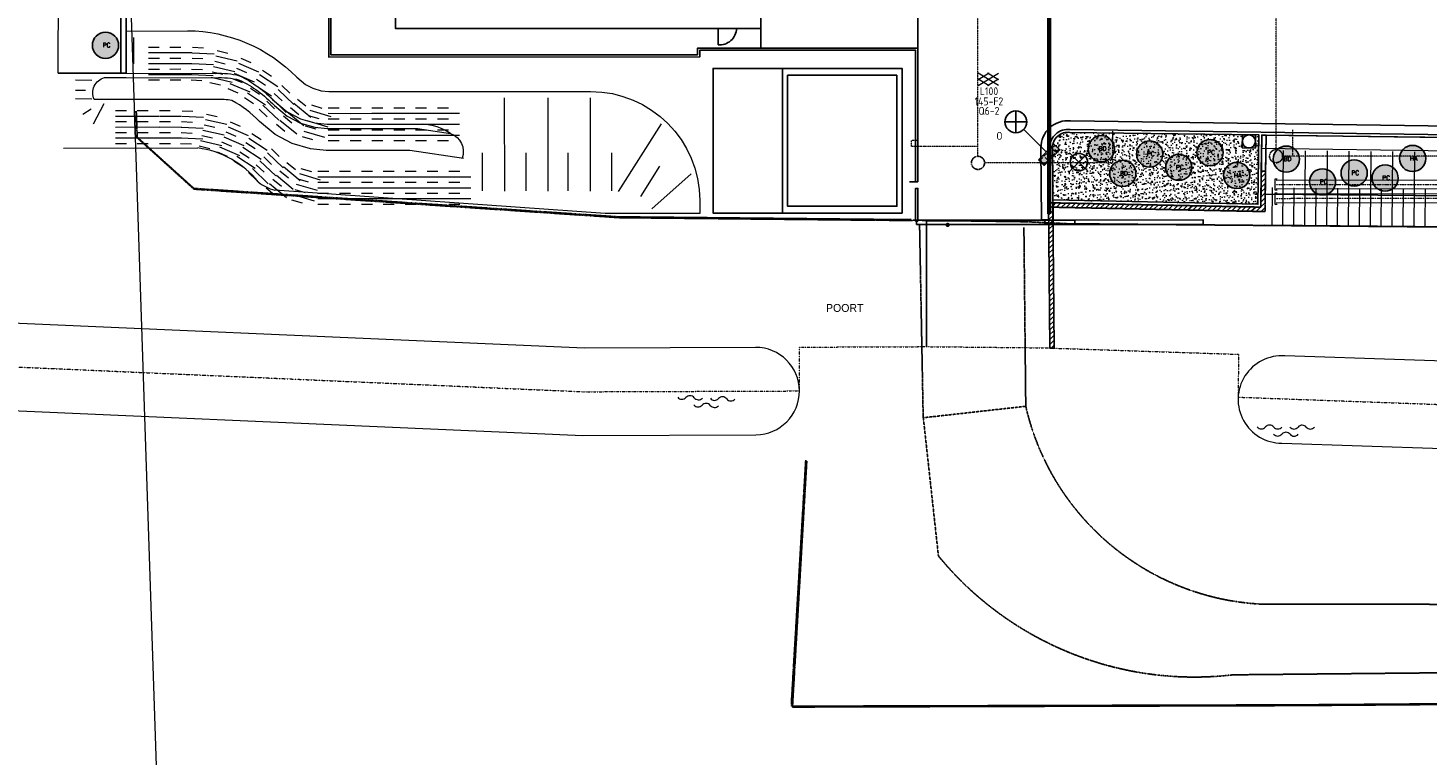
# Model space of a CAD drawing. Header units: metres. Extents: x -270273 to 328371, y -146885 to 591473.
# Tile 2 of 256: x -186035 to -121995, y -79316 to -46039. Entities that reach past the tile are written whole.
import ezdxf
from ezdxf.enums import TextEntityAlignment as Align
from ezdxf.lldxf.tags import DXFTag

# ---------------------------------------------------------------- set-up
doc = ezdxf.new("R2010")
doc.units = ezdxf.units.M
for name, pattern in [('DASHED', [19.05, 12.7, -6.35]), ('GRENS', [1, 0.5, -0.25, 0, -0.25]), ('RI-AWZI_PROCESLEIDING', [18.45, 6, -1.8, 1.75, -1.8, 1.75, -1.8, 1.75, -1.8]), ('RI-AWZI_TERREINRIOLERING', [19.8, 6, -1.8, 2.4, -1.8, 1.8, -1.8, 2.4, -1.8]), ('STIPPELFIJN', [0.375, 0.25, -0.125])]:
    doc.linetypes.add(name, pattern=pattern)
doc.layers.get('0').update_dxf_attribs({"color": 151})
for name, color, linetype, lineweight in [('B-CO-BC-BETONVORM-G', 50, 'Continuous', 18), ('B-XX-IE-TERREINAFSCHEIDING_KUNSTMATIG_POORT-T25', 7, 'Continuous', 35), ('B-XX-KG-KADASTRAAL-G', 2, 'GRENS', 18), ('B-XX-RI-AWZI_PROCESLEIDING-G', 30, 'RI-AWZI_PROCESLEIDING', 18), ('B-XX-RI-AWZI_TERREINRIOLERING-G', 211, 'RI-AWZI_TERREINRIOLERING', 18), ('B-XX-VH-BETONPLAAT-V', 253, 'Continuous', 18), ('B-XX-VH-TALUDARCERING-GV', 150, 'Continuous', 18), ('B-XX-VH-VERHARDING-V', 253, 'Continuous', 18), ('B-XX-WH-WATER-G', 150, 'Continuous', 18)]:
    doc.layers.add(name, color=color, linetype=linetype, lineweight=lineweight)
for name, color, linetype in [('B-ME-IE-VERLICHTING-G', 253, 'Continuous'), ('B-ME-RI-PUT-G', 253, 'Continuous'), ('B-XX-GR-SIERPLANTEN-G', 210, 'Continuous'), ('B-XX-IE-TERREINAFSCHEIDING_KUNSTMATIG_POORT-G', 2, 'Continuous'), ('B-XX-OG-BEBOUWING-G', 1, 'Continuous'), ('B-XX-VH-KANTVERHARDING-G', 253, 'Continuous'), ('B-XX-VH-KANTVERHARDING-GN', 60, 'STIPPELFIJN'), ('B-XX-VH-MOLGOOT-V', 60, 'Continuous')]:
    doc.layers.add(name, color=color, linetype=linetype)
doc.layers.add('B-XX-KL-ELEKTRA-G_HDSR', color=190, linetype='HDSR_Elektra', transparency=0.5)
doc.styles.add('100 ROMANS 2 MM KONINGSSTAL', font='romans.shx', dxfattribs={"height": 0.2})
doc.styles.add('BURO-018', font='Isocp.shx', dxfattribs={"height": 360})
doc.styles.get("Standard").update_dxf_attribs({"font": 'iv-font.shx'})
doc.styles.add('TAUW-ISOCP', font='tcb_isocp.shx')
tags = doc.linetypes.add('HDSR_Elektra', pattern='A,25,-2,["E",Standard,S=1.5,R=0,X=0,Y=-0.75],-4', length=31).pattern_tags.tags
tags[6] = DXFTag(74, 10)
pattern_1 = [(44.2269, (-138342.1, -50290.31), (-110.7284, 113.7576), [])]

# ---------------------------------------------------------------- blocks, each defined once
blk = doc.blocks.new('talud2')
at = {"layer": 'B-XX-VH-TALUDARCERING-GV'}
for points in [[(0, 0), (0, 3.4)], [(0.5, 0), (0.5, 1.7)]]:
    blk.add_lwpolyline(points, dxfattribs=at)
blk = doc.blocks.new('ASFALT')
at = {"layer": 'B-XX-VH-VERHARDING-V', "color": 251}
for p, q in [((0.042, 0.28), (-0.467, -0.025)), ((-0.467, 0.025), (0.042, -0.28)), ((0.467, -0.025), (-0.042, 0.28)), ((-0.042, -0.28), (0.467, 0.025))]:
    blk.add_line(p, q, dxfattribs=at)
for points in [[(0.467, -0.28), (-0.467, 0.28)], [(-0.467, -0.28), (0.467, 0.28)]]:
    blk.add_lwpolyline(points, dxfattribs=at)
blk = doc.blocks.new('TALUD', base_point=(80, 5))
for p, q in [((80, 5.75), (80.5, 5.75)), ((80, 5.5), (81, 5.5)), ((80, 5.25), (80.5, 5.25)), ((80, 5), (81, 5)), ((80, 4.75), (80.5, 4.75)), ((80, 4.5), (81, 4.5)), ((80, 4.25), (80.5, 4.25))]:
    blk.add_line(p, q)
blk = doc.blocks.new('E00525')
at = {"linetype": 'ByBlock'}
h = blk.add_hatch(dxfattribs=at)
h.set_pattern_fill('ANGLE', color=0, scale=0.184386, style=0)
h.set_pattern_definition([(360, (-37.6733, -34.0193), (6e-17, 1.287937), [0.93668, -0.351256]), (90, (-37.6733, -34.0193), (-1.287937, 1e-16), [0.93668, -0.351256])])
edge = h.paths.add_edge_path()
edge.add_line((-2.52, 2.86), (2.52, 2.86))
edge.add_line((2.52, 2.86), (2.52, 1))
edge.add_line((2.52, 1), (-2.52, 1))
edge.add_line((-2.52, 1), (-2.52, 2.86))
h = blk.add_hatch(color=0, dxfattribs=at)
edge = h.paths.add_edge_path()
edge.add_line((-2.52, 2.86), (2.52, 2.86))
edge.add_line((2.52, 2.86), (2.52, 1))
edge.add_line((2.52, 1), (-2.52, 1))
edge.add_line((-2.52, 1), (-2.52, 2.86))
at = {"color": 0, "linetype": 'ByBlock'}
for p, q in [((-1.77, 14.39), (1.77, 10.85)), ((1.77, 14.39), (-1.77, 10.85)), ((0, 10.1), (0, 2.86))]:
    blk.add_line(p, q, dxfattribs=at)
blk.add_lwpolyline([(-2.52, 2.86), (2.52, 2.86), (2.52, 1), (-2.52, 1)], close=True, dxfattribs=at)
blk.add_circle((0, 12.62), 2.5, dxfattribs=at)
at = {"color": 0, "linetype": 'ByBlock', "style": 'BURO-018'}
for tag, p in [('E_GKAST', (0, 20.62)), ('E_GROEP', (0, 17.62)), ('E_SGROEP', (4.5, 17.62)), ('E_ARMCODE', (0, 12.62)), ('E_SLET', (4.5, 11.62))]:
    blk.add_attdef(tag, text='', height=1.8, dxfattribs=at).set_placement(p, align=Align.MIDDLE)
blk = doc.blocks.new('WATER3')
for centre, start, end in [((-0.322, 1.122), 309.74464, 50.25536), ((-0.01, 0.747), 129.74464, 230.25536), ((-0.322, 0.372), 309.74464, 50.25536), ((0.315, 0.006), 129.74464, 230.25536), ((0.004, 0.381), 309.74464, 50.25536), ((-0.01, -0.743), 129.74464, 230.25536), ((-0.322, -0.368), 309.74464, 50.25536), ((0.004, -0.369), 309.74464, 50.25536), ((-0.322, -1.118), 309.74464, 50.25536)]:
    blk.add_arc(centre, 0.244, start, end)
blk = doc.blocks.new('prunus hoog')
at = {"layer": 'B-XX-GR-SIERPLANTEN-G'}
h = blk.add_hatch(color=116, dxfattribs=at)
edge = h.paths.add_edge_path()
edge.add_arc((0.129, 0.093), 0.6, -97.46988, 262.53012)
at = {"layer": 'B-XX-GR-SIERPLANTEN-G', "color": 116}
blk.add_circle((0.129, 0.093), 0.6, dxfattribs=at)
at = {"layer": 'B-XX-GR-SIERPLANTEN-G', "color": 7, "insert": (-0.003, 0.202), "char_height": 0.2, "attachment_point": 1, "style": '100 ROMANS 2 MM KONINGSSTAL'}
blk.add_mtext_dynamic_manual_height_columns('PC', width=1.24572, gutter_width=1, heights=[0], dxfattribs=at)
blk = doc.blocks.new('buddleja')
at = {"layer": 'B-XX-GR-SIERPLANTEN-G'}
h = blk.add_hatch(color=150, dxfattribs=at)
edge = h.paths.add_edge_path()
edge.add_arc((0, 0), 0.6, 0, 360)
at = {"layer": 'B-XX-GR-SIERPLANTEN-G', "color": 150}
blk.add_circle((0, 0), 0.6, dxfattribs=at)
at = {"layer": 'B-XX-GR-SIERPLANTEN-G', "color": 7, "insert": (-0.132, 0.109), "char_height": 0.2, "attachment_point": 1, "style": '100 ROMANS 2 MM KONINGSSTAL'}
blk.add_mtext_dynamic_manual_height_columns('BD', width=1.24572, gutter_width=1, heights=[0], dxfattribs=at)
blk = doc.blocks.new('hydrangea')
at = {"layer": 'B-XX-GR-SIERPLANTEN-G'}
h = blk.add_hatch(color=254, dxfattribs=at)
edge = h.paths.add_edge_path()
edge.add_arc((0, 0), 0.6, -97.46988, 262.53012)
at = {"layer": 'B-XX-GR-SIERPLANTEN-G', "color": 7}
blk.add_circle((0, 0), 0.6, dxfattribs=at)
at = {"layer": 'B-XX-GR-SIERPLANTEN-G', "color": 7, "insert": (-0.132, 0.109), "char_height": 0.2, "attachment_point": 1, "style": '100 ROMANS 2 MM KONINGSSTAL'}
blk.add_mtext_dynamic_manual_height_columns('HA', width=1.24572, gutter_width=1, heights=[0], dxfattribs=at)

msp = doc.modelspace()

# ---------------------------------------------------------------- hatches: boundary and pattern name
at = {"layer": 'B-XX-VH-KANTVERHARDING-GN'}
h = msp.add_hatch(dxfattribs=at)
h.set_pattern_fill('ANSI31', color=256, scale=50, angle=-97.457491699, style=0)
h.set_pattern_definition(pattern_1)
h.paths.add_polyline_path([(-139147.6986, -54242.1794), (-129448.8854, -54443.0731), (-129423.8983, -52591.3222), (-129623.8801, -52588.6237), (-129646.1491, -54238.9443), (-139149.2072, -54042.1053)])
h = msp.add_hatch(dxfattribs=at)
h.set_pattern_fill('ANSI31', color=256, scale=50, angle=-97.457491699, style=0)
h.set_pattern_definition(pattern_1)
h.paths.add_polyline_path([(-139150.1453, -54042.0859), (-139349.2332, -54039.3994), (-139299.5277, -60688.2615), (-139099.0454, -60694.9335)])
at = {"layer": 'B-XX-VH-VERHARDING-V'}
h = msp.add_hatch(dxfattribs=at)
h.set_pattern_fill('AR-CONC', color=256, scale=2.5, angle=-97.457491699, style=0)
h.set_pattern_definition([(50.0124, (-169787.06, -20063.82), (455.4703, -39.7493), [47.625, -523.875]), (355.0124, (-169787.06, -20063.82), (-88.2103, 477.6226), [38.1, -419.1]), (100.4634, (-169749.1, -20067.14), (367.2616, 437.871), [40.475, -445.225]), (46.1966, (-169787.1, -19936.8), (677.7203, -104.9593), [71.4375, -785.8125]), (96.648, (-169730.6, -19945.6), (593.377, 618.692), [60.7125, -667.8375]), (351.1964, (-169787.1, -19936.8), (593.378, 618.691), [57.15, -628.65]), (21.0124, (-169723.58, -19968.56), (379.0925, -255.5819), [47.625, -523.875]), (326.0124, (-169723.6, -19968.56), (154.4055, 460.5033), [38.1, -419.1]), (71.4638, (-169692, -19989.86), (533.497, 204.9225), [40.475, -445.225]), (37.5124, (-169787.06, -20063.82), (7.6758, 211.38926), [0, -414.02, 0, -425.45, 0, -420.6875]), (7.5124, (-169787.06, -20063.82), (166.995, 250.4875), [0, -242.57, 0, -404.495, 0, -160.3375]), (327.5124, (-169928.66, -20063.86), (338.9796, -14.2486), [0, -158.75, 0, -495.3, 0, -657.225]), (317.5124, (-169992.16, -20063.87), (370.3092, 63.6463), [0, -206.375, 0, -328.93, 0, -466.725])])
edge = h.paths.add_edge_path()
edge.add_line((-139168.2089, -51521.953), (-139147.4532, -53912.1137))
edge.add_line((-139147.4532, -53912.1137), (-129774.3705, -54106.2605))
edge.add_line((-129774.3705, -54106.2605), (-129731.5992, -50936.5491))
edge.add_line((-129731.5992, -50936.5491), (-129881.5856, -50934.5252))
edge.add_line((-129881.5856, -50934.5252), (-129889.6811, -51534.4706))
edge.add_line((-129889.6811, -51534.4706), (-130489.6265, -51526.3751))
edge.add_line((-130489.6265, -51526.3751), (-130481.531, -50926.4297))
edge.add_line((-130481.531, -50926.4297), (-138376.3377, -50819.8992))
edge.add_arc((-138468.6092, -51513.4394), 699.6515, 82.421630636, 180.69720874)

# ---------------------------------------------------------------- linework, layer by layer
at = {"layer": 'B-CO-BC-BETONVORM-G', "ltscale": 0.005}
for p, q in [((-128893.9977, -52951.7024), (-128993.9977, -52951.7424)), ((-128993.9977, -52951.7424), (-128993.7976, -53451.7424)), ((-128893.8572, -53601.5286), (-128993.8572, -53601.5687)), ((-128993.8572, -53601.5687), (-128993.6571, -54101.5686)), ((-128993.7976, -53451.7424), (-128893.7976, -53451.7023)), ((-128993.6571, -54101.5686), (-128893.6571, -54101.5286))]:
    msp.add_line(p, q, dxfattribs=at)
at = {"layer": 'B-CO-BC-BETONVORM-G'}
for points in [[(-128943.9409, -53001.727), (-81640.085, -52987.0109)], [(-128943.8544, -53401.727), (-81639.9606, -53387.0109)]]:
    msp.add_lwpolyline(points, dxfattribs=at)
for points in [[(-75048.9131, -53634.9444), (-128943.8004, -53651.5532, -0.1989116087)], [(-75048.8266, -54034.9444), (-128943.7139, -54051.5532, -0.1989116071)]]:
    msp.add_lwpolyline(points, format="xyb", dxfattribs=at)
at = {"layer": 'B-ME-IE-VERLICHTING-G'}
msp.add_lwpolyline([(-137539.8476, -51755.1617), (-138388.1855, -52603.0652), (-137964.0166, -52179.1135), (-138387.9683, -51754.9445), (-137540.0648, -52603.2825)], dxfattribs=at)
msp.add_circle((-137964.0166, -52179.1135), 399.808, dxfattribs=at)
at = {"layer": 'B-ME-RI-PUT-G'}
msp.add_lwpolyline([(-130489.6265, -51526.3751), (-129889.6811, -51534.4706), (-129881.5856, -50934.5252), (-130481.531, -50926.4297)], close=True, dxfattribs=at)
msp.add_circle((-130185.606, -51230.4501), 300, dxfattribs=at)
at = {"layer": 'B-XX-IE-TERREINAFSCHEIDING_KUNSTMATIG_POORT-G'}
for points in [[(-145387.284, -54835.6367), (-145389.9041, -55029.5102), (-138142.5982, -55027.9437), (-138142.6414, -54827.9437), (-145389.9473, -54829.5102)], [(-139523.432, -54834.3693), (-139526.052, -55028.2428), (-132278.7461, -55026.6763), (-132278.7893, -54826.6763), (-139526.0953, -54828.2428)]]:
    msp.add_lwpolyline(points, dxfattribs=at)
at = {"layer": 'B-XX-IE-TERREINAFSCHEIDING_KUNSTMATIG_POORT-G', "flags": 128}
msp.add_lwpolyline([(-142780.7352, -54675.2734, 0, 144, 0), (-142492.7352, -54675.2112, 0, 0, 0), (-140933.1794, -54674.8741, 0, 0, 0)], format="xyseb", dxfattribs=at)
at = {"layer": 'B-XX-IE-TERREINAFSCHEIDING_KUNSTMATIG_POORT-T25', "flags": 128}
msp.add_lwpolyline([(-143969.3349, -55051.9063, 0, 0, 0), (-143948.8754, -54954.0216, 0, 76.52, 0), (-143950.4344, -54961.4804, 76.52, 141.44, 0), (-143954.8659, -54982.6822, 141.44, 184.76, 0), (-143961.5071, -55014.4556, 184.76, 200, 0), (-143969.3349, -55051.9063, 200, 184.76, 0), (-143977.1627, -55089.3569, 184.76, 141.44, 0), (-143983.8039, -55121.1303, 141.44, 76.52, 0), (-143988.2355, -55142.3321, 76.52, 0, 0), (-143989.7945, -55149.7909, 0, 0, 0), (-143969.3349, -55051.9063, 0, 0, 0), (-144763.6084, -58851.9485, 0, 0, 0), (-147459.6248, -58852.5312, 0, 0, 0)], format="xyseb", dxfattribs=at)
at = {"layer": 'B-XX-KG-KADASTRAAL-G', "ltscale": 0.8}
msp.add_lwpolyline([(782.1343, 66615.5713), (-50800.4104, 70098.7003), (-187973.8805, 66884.3653), (-193014.1739, 42936.1037), (-194700.0152, 24928.9413), (-194702.7623, -12127.5489), (-194643.0153, -17176.8892), (-194645.629, -52432.3555), (-194746.6358, -61197.0966), (-160621.1617, -62688.6486), (-150747.9274, -62652.5481), (-150748.3737, -60647.8535), (-144930.2857, -60623.7319), (-139629.1935, -60677.2902), (-130664.2301, -60975.6439), (-130677.9589, -62936.8406), (-117630.3939, -63410.5168), (-97699.8172, -63411.9943), (-65070.684, -62169.5525), (-39535.1686, -60816.5709), (-36927.9394, -59433.2375), (-29491.709, -59105.4353), (-29491.709, -59105.4353), (-24451.4364, -59058.9641)], dxfattribs=at)
at = {"layer": 'B-XX-KL-ELEKTRA-G_HDSR', "linetype": 'DASHED', "const_width": 200}
msp.add_lwpolyline([(-139327.9342, -54550.0524), (-139333.5037, -28782.8397), (-135515.3151, -28788.3715)], dxfattribs=at)
at = {"layer": 'B-XX-OG-BEBOUWING-G'}
msp.add_line((-154471.4596, -46812.8941), (-154471.6211, -46065.6299), dxfattribs=at)
msp.add_lwpolyline([(-169787.0596, -20063.8244), (-153607.0599, -20060.3272), (-153603.4114, -36940.3268), (-152513.4114, -36940.0912), (-152511.4408, -46057.091), (-169221.4398, -46063.7028), (-169222.795, -39793.7029), (-170761.561, -39794.0355), (-170765.0515, -29354.036), (-169775.0516, -29353.8221), (-169787.0596, -20063.8244)], dxfattribs=at)
msp.add_lwpolyline([(-169787.0596, -20063.8244), (-153607.0599, -20060.3272), (-153603.4114, -36940.3268), (-152513.4114, -36940.0912), (-152511.4408, -46057.091), (-169221.4398, -46063.7028), (-169222.795, -39793.7029), (-170761.561, -39794.0355), (-170765.0515, -29354.036), (-169775.0516, -29353.8221), (-169787.0596, -20063.8244)], dxfattribs=at)
msp.add_lwpolyline([(-151524.1012, -47889.033), (-146054.0035, -47889.4385), (-146054.4946, -54513.6565), (-151524.5923, -54513.251)], close=True, dxfattribs=at)
at = {"layer": 'B-XX-OG-BEBOUWING-G', "flags": 128}
msp.add_lwpolyline([(-146289.9464, -48200.8044), (-146288.6495, -54200.8043), (-151288.6494, -54201.885), (-151289.9463, -48201.8852)], close=True, dxfattribs=at)
at = {"layer": 'B-XX-OG-BEBOUWING-G'}
msp.add_arc((-154409.7066, -46031.8013), 783.53, 265.479453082, 358.276221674, dxfattribs=at)
at = {"layer": 'B-XX-RI-AWZI_PROCESLEIDING-G'}
msp.add_lwpolyline([(-128943.8976, -53201.727), (-81640.0228, -53187.0109), (-78766.7029, -53186.117)], dxfattribs=at)
msp.add_lwpolyline([(-75048.8698, -53834.9444), (-128943.7572, -53851.5532, -0.1989116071)], format="xyb", dxfattribs=at)
at = {"layer": 'B-XX-RI-AWZI_TERREINRIOLERING-G'}
for points in [[(-142580.6949, -51912.6803), (-142587.7862, -18905.9699)], [(-104294.0149, -45307.8041), (-104293.0221, -49900.965), (-106292.5898, -51901.3972), (-128644.1776, -51906.2284)], [(-136430.9565, -50707.3372), (-136430.6314, -52211.351), (-142280.63, -52212.6155)], [(-128194.4371, -50705.557), (-128194.1776, -51906.1312)], [(-142580.6949, -51912.6803), (-142580.7961, -51444.4899)]]:
    msp.add_lwpolyline(points, dxfattribs=at)
at = {"layer": 'B-XX-RI-AWZI_TERREINRIOLERING-G', "flags": 128}
for points in [[(-128944.2425, -51606.3355), (-128950.4035, -23102.3876), (-130163.6077, -21002.1049), (-130164.0399, -19002.1049)], [(-145380.8513, -51195.0951), (-145630.8512, -51195.1492), (-145630.7972, -51445.1492), (-142580.7973, -51444.4899)]]:
    msp.add_lwpolyline(points, dxfattribs=at)
at = {"layer": 'B-XX-RI-AWZI_TERREINRIOLERING-G', "lineweight": -3}
for centre in [(-128944.1776, -51906.3355), (-142580.63, -52212.6803)]:
    msp.add_circle(centre, 300, dxfattribs=at)
at = {"layer": 'B-XX-VH-BETONPLAAT-V'}
msp.add_line((-179383.2662, -102536.2684), (-183305.3269, 13585.6406), dxfattribs=at)
at = {"layer": 'B-XX-VH-KANTVERHARDING-G'}
msp.add_line((-181791.6162, -48112.8882), (-184660.682, -48113.5084), dxfattribs=at)
for points in [[(-145336.1856, -27599.5389), (-145332.0019, -46955.1905)], [(-145330.6789, -53076.4168), (-145332.0019, -46955.1905), (-155405.7826, -46960.7166), (-155405.7178, -47260.6499), (-172176.2317, -47273.9857), (-172236.6723, -29894.0924), (-177253.27, -29911.5382)], [(-145430.6789, -53076.4384), (-145431.9803, -47055.2391), (-155305.761, -47060.668), (-155305.6962, -47360.6283), (-172275.8842, -47374.0738), (-172336.324, -29994.4395), (-177252.9222, -30011.5376)], [(-152511.4408, -46057.091), (-152511.2459, -46958.6822)], [(-129601.6111, -50938.3031), (-129646.1491, -54238.9443), (-139150.1453, -54042.0859)], [(-129731.5992, -50936.5491), (-129731.5992, -50936.5491), (-129774.3705, -54106.2605), (-139147.4532, -53912.1137), (-139147.4532, -53912.1137)], [(-145430.6789, -53076.4384), (-145709.7726, -53076.4988)], [(-145330.6789, -53076.4168), (-145430.6789, -53076.4384)], [(-139150.1453, -54042.0859), (-139349.2332, -54039.3994), (-139299.5277, -60688.2615), (-139099.0454, -60694.9335), (-139150.1453, -54042.0859)], [(-144930.2892, -54879.2603), (-139673.3088, -54826.3812)], [(-144930.2857, -60623.7319), (-144930.2892, -54879.2595)], [(-139673.3088, -54826.3812), (-139343.3774, -54822.7003)]]:
    msp.add_lwpolyline(points, dxfattribs=at)
for points in [[(-139279.2241, -54040.3441), (-139298.203, -51523.2212, -0.4541330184), (-138367.1851, -50690.0108), (-120897.4509, -50925.743), (-104940.6155, -51141.0605), (-104933.7865, -45877.6457, -0.4204769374), (-98640.3798, -38541.4167), (-88323.9423, -38640.2291), (-81744.6637, -38619.9863), (-81712.5701, -33775.7321), (-89741.3672, -33775.7497), (-97448.7638, -33775.7666)], [(-129601.6111, -50938.3031), (-120899.205, -51055.7312), (-104810.7864, -51272.8242), (-104803.7791, -45872.0414, -0.4205144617), (-98636.7063, -38671.4579), (-88324.3649, -38770.231), (-81615.5195, -38749.5896), (-81581.7059, -33645.7318), (-89741.3674, -33645.7497), (-97443.8675, -33645.7666)], [(-139143.3012, -54825.4001), (-139168.2089, -51521.953, -0.4571792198), (-138376.3377, -50819.8992), (-129731.5992, -50936.5491)]]:
    msp.add_lwpolyline(points, format="xyb", dxfattribs=at)
for points in [[(-181792.3742, -44606.1279), (-181542.3742, -44606.0739), (-181541.6162, -48112.8342), (-181791.6162, -48112.8882)], [(-151524.5923, -54513.251), (-154698.6932, -54513.937), (-154700.1247, -47891.3073), (-151526.0237, -47890.6213)], [(-130481.5874, -50926.4289), (-130481.5865, -50930.5419), (-130181.5865, -50930.4771)], [(-129401.6293, -50941.0016), (-129601.6111, -50938.3031), (-129623.8801, -52588.6237), (-129423.8983, -52591.3222)], [(-145330.6749, -54880.3926), (-145330.6782, -53384.1101), (-145430.6782, -53384.1103), (-145430.6749, -54880.6755)]]:
    msp.add_lwpolyline(points, close=True, dxfattribs=at)
msp.add_lwpolyline([(-129401.6293, -50941.0016), (-129438.0892, -53642.9894), (-113970.6869, -53783.5581), (-106236.9858, -53853.8424), (-102362.1167, -53889.0574), (-100435.3863, -53906.5676), (-98508.854, -53945.8882), (-98508.9675, -52445.8882), (-98509.6106, -50445.6783, -0.3392458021), (-103389.7011, -46276.3263), (-103372.3425, -51267.8219), (-104810.7864, -51272.8242)], format="xyb", close=True, dxfattribs=at)
at = {"layer": 'B-XX-VH-KANTVERHARDING-GN'}
for points in [[(-181165.2147, -49830.1957), (-181123.1361, -50994.1144), (-178446.3253, -53416.3667)], [(-181083.1198, -49834.3252), (-181039.7628, -51033.6044), (-178446.6246, -53380.1411)], [(-140356.968, -54907.7624), (-138467.0163, -54998.3242), (-98439.949, -55345.9754), (-78966.7129, -54966.7942), (-49899.8734, -53717.8587), (-29617.4446, -52718.0673)], [(-178446.6246, -53380.1411), (-159060.1996, -54680.0211), (-147363.1105, -54797.3192), (-145640.7982, -54808.1341)], [(-178446.3253, -53416.3667), (-158977.9207, -54721.7435), (-147280.8316, -54839.0415), (-145558.5194, -54849.8565)], [(-145554.4302, -54837.5234), (-140356.968, -54907.7624)], [(-145251.4672, -55086.9874), (-145086.3941, -63879.1453), (-140394.2337, -63354.2307), (-140479.2902, -55170.3108)], [(-145078.9497, -63890.2899), (-144389.1137, -70206.7127)], [(-151118.2933, -76948.9813), (-150459.5633, -65826.8804), (-151116.623, -77081.3904), (-128073.7714, -77019.503), (-109958.2803, -76886.1418), (-84504.7248, -76646.8026), (-61126.2063, -76450.4323), (-44121.7042, -76263.3507), (-39838.5856, -76399.1069), (8388.871, -75260.9508), (50308.0568, -74249.1146), (66581.4292, -73934), (66681.5156, -79158.6659)], [(-151066.8926, -76988.8648), (-150410.5855, -65866.6206), (-151065.1934, -77121.2735), (-128022.3559, -77054.3663), (-109906.8942, -76917.0586), (-84453.3915, -76672.1745), (-61074.9163, -76470.7112), (-44070.4554, -76279.9252), (-39787.3073, -76414.7484), (8439.9002, -75266.086), (50358.8646, -74245.1179), (66632.1679, -73926.4581), (66733.3926, -79151.1021)], [(-129521.0357, -72415.1922), (-109535.4617, -72425.5817), (-84661.5122, -71866.4192), (-61361.3528, -71537.8744), (-41247.9598, -70448.4204)], [(-130920.9975, -75645.606), (-109725.8794, -75437.7834), (-84518.3166, -75026.8477), (-60965.5251, -74641.2159), (-41169.6684, -74752.5556)]]:
    msp.add_lwpolyline(points, dxfattribs=at)
msp.add_lwpolyline([(-139147.6986, -54242.1794), (-129448.8854, -54443.0731), (-129423.8983, -52591.3222), (-129623.8801, -52588.6237), (-129646.1491, -54238.9443), (-139149.2072, -54042.1053)], close=True, dxfattribs=at)
for centre, radius, start, end in [((-129011.3088, -60749.0913), 11677.2313, 192.890920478, 267.498165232), ((-132682.0009, -60611.581), 15136.8108, 219.337995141, 276.680870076)]:
    msp.add_arc(centre, radius, start, end, dxfattribs=at)
at = {"layer": 'B-XX-VH-MOLGOOT-V'}
msp.add_lwpolyline([(-139673.2861, -54829.3962), (-139698.1859, -51527.0039, -0.4480398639), (-138342.1018, -50290.3129), (-120892.0539, -50525.7794), (-105340.0898, -50735.6337), (-105333.8088, -45894.5495, -0.4203679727), (-98651.3928, -38141.2929), (-88322.6421, -38240.2232), (-82142.0305, -38221.207), (-82115.2289, -34175.7329), (-89742.0963, -34175.7497), (-118163.8441, -34072.0642), (-118163.845, -33665.5057)], format="xyb", dxfattribs=at)
at = {"layer": 'B-XX-VH-TALUDARCERING-GV'}
for p, q in [((-181210.8121, -46480.4311), (-181210.5533, -47677.5185)), ((-184408.8214, -51533.5605), (-178268.203, -51532.2332))]:
    msp.add_line(p, q, dxfattribs=at)
for points in [[(-181542.0345, -46177.577), (-178738.447, -46164.8518, -0.2000141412), (-173740.5464, -48293.0127), (-173342.4883, -48622.1231), (-173005.5991, -48798.7224), (-172632.0374, -48908.6445), (-172275.3954, -48945.074), (-171402.1273, -48945.684), (-160305.2694, -48943.4725, -0.4142085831), (-155304.2736, -53942.3917), (-155304.1467, -54529.1935)], [(-166117.9248, -52007.2712), (-168573.9699, -51642.3124), (-171403.8308, -51642.8762), (-172403.5747, -51642.1779), (-173115.977, -51569.4088), (-173947.8484, -51324.6271), (-174734.3089, -50912.36), (-175447.4358, -50322.7538, 0.0875113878), (-176709.9639, -49365.2745, 0.0771931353), (-177421.995, -49317.9915), (-181543.5065, -49310.0251), (-182542.7434, -49310.2411), (-183011.1762, -49310.3423, -0.4584191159), (-182540.8105, -48310.2429), (-181541.5736, -48310.027), (-177460.9342, -48317.9144, -0.0835194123), (-176362.6952, -48420.9895, -0.0898973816), (-174761.6195, -49592.2508), (-174177.5636, -50075.1424), (-173570.9316, -50393.1423), (-172922.3841, -50583.9802), (-172352.286, -50642.2134), (-171403.1323, -50642.8764), (-168223.1561, -50642.2428), (-166709.6372, -50867.1458, -0.411818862), (-166173.1192, -51999.0695)], [(-181541.6162, -48112.8342), (-177460.9769, -48120.7216, -0.0835194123), (-176362.7378, -48223.7968, -0.0898973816), (-174761.6621, -49395.058), (-174177.6062, -49877.9496), (-173570.9743, -50195.9495), (-172922.4267, -50386.7874), (-172352.3286, -50445.0207), (-171403.175, -50445.6836), (-167989.7005, -50445.0035)]]:
    msp.add_lwpolyline(points, format="xyb", dxfattribs=at)
for points in [[(-129609.705, -51538.1331), (-120907.3005, -51655.6765), (-104814.7695, -51872.8251), (-102772.215, -51872.3836), (-102773.0824, -47859.4637)], [(-183112.7952, -48436.8385), (-183861.7553, -48426.4192)], [(-183406.1733, -48897.5458), (-183861.6532, -48898.9529)], [(-183112.6097, -49294.9848), (-183861.5698, -49284.5655)], [(-164247.1468, -49243.3776), (-164246.2255, -53505.7779)], [(-162254.9926, -49242.947), (-162254.0713, -53505.3473)], [(-160325.0938, -49242.5299), (-160324.1725, -53504.9302)], [(-183147.2531, -49760.6841), (-183534.4801, -50000.5156)], [(-183039.9453, -50430.9949), (-182546.0135, -49490.9019)], [(-157075.7391, -50428.7065), (-159037.703, -53529.5151)], [(-129456.967, -55041.9901), (-129456.967, -55041.9901), (-98508.5563, -55323.251), (-98509.6106, -50445.6783)], [(-165258.2451, -51748.1455), (-165257.8685, -53490.4407)], [(-163266.0909, -51747.7149), (-163265.7143, -53490.0101)], [(-161336.192, -51747.2978), (-161335.8154, -53489.593)], [(-159344.0378, -51746.8672), (-159343.6612, -53489.1624)], [(-157143.8782, -52370.2064), (-158023.0275, -53759.668)], [(-155705.0922, -52714.9532), (-157500.2877, -54319.9109)], [(-155304.1467, -54529.1935), (-159638.0673, -54530.1302), (-174747.928, -53456.2396)], [(-129129.9309, -55045.1729), (-129114.4818, -53345.2431)]]:
    msp.add_lwpolyline(points, dxfattribs=at)
for centre, radius, start, end in [((-168097.0271, -52922.2913), 2479.6116, 55.977457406, 87.519256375), ((-178799.7231, -55718.437), 4219.8123, 38.558095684, 82.76390376), ((-174329.6166, -51649.2537), 1854.7729, 230.878033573, 256.965812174)]:
    msp.add_arc(centre, radius, start, end, dxfattribs=at)
at = {"layer": 'B-XX-VH-VERHARDING-V'}
msp.add_lwpolyline([(-184660.682, -48113.5084), (-184507.876, -8911.8904), (-181800.0888, -8914.5963), (-181792.3742, -44606.1279), (-181791.6162, -48112.8882), (-184660.682, -48113.5084)], dxfattribs=at)
at = {"layer": 'B-XX-WH-WATER-G'}
for points in [[(-152748.3221, -60656.1452), (-160581.6091, -60688.4679), (-192724.4512, -59283.5725), (-192700.0221, 24835.451), (-191033.5277, 42635.9612), (-186539.7572, 63987.4942, 1), (-190454.004, 64811.3099), (-194994.8201, 43236.2463), (-196699.9678, 25022.8632), (-196725.0071, -61197.4611, 0.4015613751), (-194812.3396, -63196.1343), (-160660.7144, -64688.8294), (-152739.6176, -64656.0666, 0.9999827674), (-152756.162, -60656.1008)], [(-128679.2118, -65043.9197), (-117663.1584, -65410.5336), (-97508.9886, -65406.1774), (-81297.5277, -64788.8825), (-64979.7188, -64167.5381), (-39117.6321, -62797.2534, 1), (-39329.2725, -58802.8563), (-65161.6492, -60171.5669), (-81449.7281, -60791.7792), (-97585.5485, -61406.1938), (-117597.049, -61410.5192), (-128546.1656, -61046.133, 1.0340571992), (-128679.2118, -65043.9197)]]:
    msp.add_lwpolyline(points, format="xyb", dxfattribs=at)

# ---------------------------------------------------------------- block references
at = {"layer": 'B-ME-IE-VERLICHTING-G'}
ref = msp.add_blockref('E00525', (-139053.4072, -52112.7949), dxfattribs=dict(at, xscale=199.9999999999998, yscale=199.9999999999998, zscale=199.9999999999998, rotation=45.32445313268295))
ref.add_attrib('E_SGROEP', 'Q6-2', dxfattribs={"layer": '0', "color": 1, "linetype": 'ByBlock', "height": 360, "rotation": 0.012383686, "style": 'BURO-018'}).set_placement((-142077.5336, -49834.1928), align=Align.MIDDLE)
ref.add_attrib('E_GKAST', 'L100', dxfattribs={"layer": '0', "color": 1, "linetype": 'ByBlock', "height": 360, "rotation": 0.012383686, "style": 'BURO-018'}).set_placement((-142074.5631, -48933.521), align=Align.MIDDLE)
ref.add_attrib('E_GROEP', '145-F2', dxfattribs={"layer": '0', "color": 1, "linetype": 'ByBlock', "height": 360, "rotation": 0.012383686, "style": 'BURO-018'}).set_placement((-142080.9639, -49397.1418), align=Align.MIDDLE)
ref.add_attrib('E_SLET', 'O', dxfattribs={"layer": '0', "color": 1, "linetype": 'ByBlock', "height": 360, "rotation": 0.012383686, "style": 'BURO-018'}).set_placement((-141599.4938, -50977.0872), align=Align.MIDDLE)
at = {"layer": 'B-XX-GR-SIERPLANTEN-G', "xscale": 1000, "yscale": 1000, "zscale": 1000, "rotation": 0.01238424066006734}
for name, p in [('prunus hoog', (-182620.1067, -46925.7634)), ('buddleja', (-136937.6639, -51565.5517)), ('prunus hoog', (-134855.8639, -51901.0566)), ('prunus hoog', (-132093.4278, -51835.5395)), ('prunus hoog', (-133523.2097, -52515.1077)), ('buddleja', (-128475.9433, -52042.9111)), ('hydrangea', (-122697.3311, -52011.9841)), ('buddleja', (-135953.9288, -52696.2379)), ('hydrangea', (-130743.4604, -52789.7835)), ('prunus hoog', (-126947.5563, -53175.5054)), ('prunus hoog', (-125501.9366, -52770.6063)), ('prunus hoog', (-124085.0946, -53001.4922))]:
    msp.add_blockref(name, p, dxfattribs=at)
at = {"layer": 'B-XX-VH-TALUDARCERING-GV', "xscale": 1000, "yscale": 1000, "zscale": 1000}
for name, p, rotation in [('TALUD', (-180525.3779, -47668.7259), 0.2600575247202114), ('TALUD', (-179541.7309, -47668.5133), 0.2600575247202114), ('TALUD', (-178541.824, -47670.3197), 357.410392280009), ('TALUD', (-177552.271, -47804.8317), 347.1078292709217), ('TALUD', (-176602.7296, -48114.1527), 336.8052662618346), ('TALUD', (-175723.8185, -48588.3085), 326.5027032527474), ('TALUD', (-174943.879, -49212.0095), 316.20014024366), ('TALUD', (-174190.0414, -49867.6683), 320.4163983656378), ('TALUD', (-182029.743, -50573.2638), 0.2600575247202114), ('TALUD', (-181041.0332, -50573.0501), 0.2600575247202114), ('TALUD', (-180021.4295, -50572.8297), 0.2600575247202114), ('TALUD', (-179021.5225, -50574.6361), 357.410392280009), ('TALUD', (-173284.195, -50280.3356), 343.6032541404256), ('TALUD', (-172302.4983, -50445.0555), 359.9599808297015), ('TALUD', (-171302.4985, -50445.6636), 0.01141539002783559), ('TALUD', (-170302.4985, -50445.4643), 0.01141539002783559), ('TALUD', (-169302.4986, -50445.2651), 0.01141539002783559), ('TALUD', (-168302.4986, -50445.0659), 0.01141539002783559), ('TALUD', (-167302.4986, -50444.8666), 0.01141539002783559), ('TALUD', (-178031.9696, -50709.1481), 347.1078292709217), ('TALUD', (-177082.4282, -51018.4691), 336.8052662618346), ('TALUD', (-176203.517, -51492.6249), 326.5027032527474), ('TALUD', (-175423.5775, -52116.3259), 316.20014024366), ('talud2', (-128629.7397, -55049.508), 359.4793070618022), ('talud2', (-127629.781, -55058.5956), 359.4793070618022), ('talud2', (-126629.8223, -55067.6833), 359.4793070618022), ('talud2', (-125629.8636, -55076.771), 359.4793070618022), ('talud2', (-124629.9049, -55085.8587), 359.4793070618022), ('talud2', (-123629.9462, -55094.9464), 359.4793070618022), ('talud2', (-122629.9875, -55104.0341), 359.4793070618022), ('TALUD', (-174669.74, -52771.9847), 320.4163983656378), ('TALUD', (-173763.8936, -53184.652), 343.6032541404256), ('TALUD', (-172782.1969, -53349.3719), 359.9599808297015), ('TALUD', (-171782.1971, -53349.98), 0.01141539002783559), ('TALUD', (-170782.1971, -53349.7807), 0.01141539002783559), ('TALUD', (-169782.1971, -53349.5815), 0.01141539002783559), ('TALUD', (-168782.1972, -53349.3822), 0.01141539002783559), ('TALUD', (-167782.1972, -53349.183), 0.01141539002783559), ('TALUD', (-166782.1972, -53348.9838), 0.01141539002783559)]:
    msp.add_blockref(name, p, dxfattribs=dict(at, rotation=rotation))
at = {"layer": 'B-XX-VH-VERHARDING-V', "xscale": 1000, "yscale": 1000, "zscale": 1000, "rotation": 0.01238424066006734}
msp.add_blockref('ASFALT', (-142104.809, -48387.6464), dxfattribs=at)
at = {"layer": 'B-XX-WH-WATER-G'}
for p, xscale, yscale, zscale, rotation in [((-155013.0672, -63148.8521), 1000, 1000, 1000, 268.0383142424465), ((-128498.6732, -64471.131), 1000.000000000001, 1000.000000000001, 1000.000000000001, 269.7545582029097)]:
    msp.add_blockref('WATER3', p, dxfattribs=dict(at, xscale=xscale, yscale=yscale, zscale=zscale, rotation=rotation))

# ---------------------------------------------------------------- texts
at = {"layer": 'B-XX-IE-TERREINAFSCHEIDING_KUNSTMATIG_POORT-T25', "style": 'TAUW-ISOCP'}
msp.add_text('POORT', height=360, rotation=0.012383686, dxfattribs=at).set_placement((-147819.5859, -59032.609), align=Align.RIGHT)

doc.saveas('drawing.dxf')
